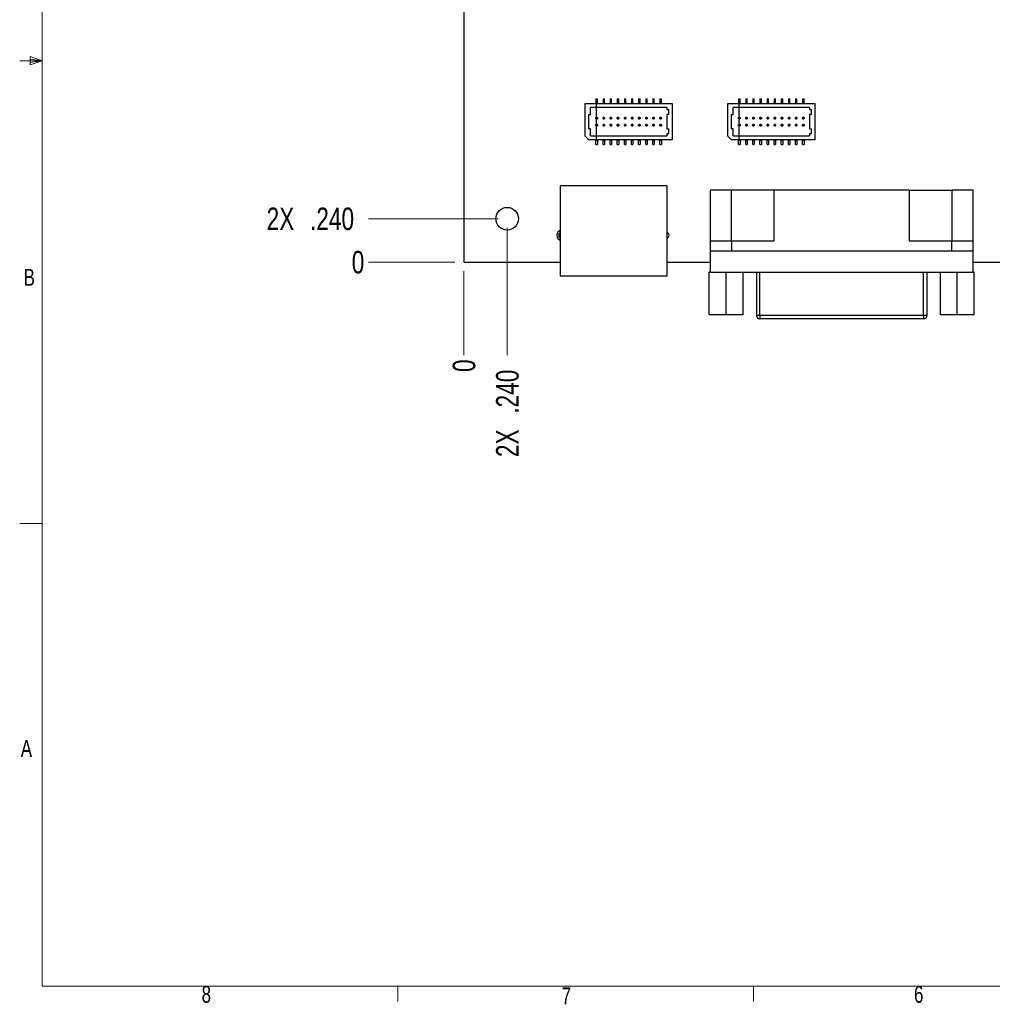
# Model space of a CAD drawing. Header units: inches. Extents: x 0.5 to 16.5, y 0.3 to 10.8.
# Tile 1 of 5: x 0.5 to 5.9, y 0.3 to 5.7. Entities that reach past the tile are written whole.
import ezdxf

# ---------------------------------------------------------------- set-up
doc = ezdxf.new("R2010")
doc.units = ezdxf.units.IN
doc.header["$MEASUREMENT"] = 0
doc.header["$PDSIZE"] = -1
doc.linetypes.add('CENTERX2', pattern=[0.8, 0.5, -0.1, 0.1, -0.1])
doc.styles.add('SLDTEXTSTYLE0', font='TXT', dxfattribs={"width": 0.75})
doc.dimstyles.new('SLDDIMSTYLE0', dxfattribs={"dimtxt": 0.125, "dimasz": 0.13, "dimexe": 0, "dimexo": 0.0625, "dimgap": 0.03125, "dimtad": 0, "dimtih": 1, "dimtoh": 1, "dimdec": 0, "dimrnd": 1e-09, "dimdsep": 46, "dimtxsty": 'SLDTEXTSTYLE0', "dimblk1": 'NONE', "dimblk2": 'NONE', "dimsah": 1, "dimcen": 0.09, "dimadec": 0, "dimazin": 2, "dimtfac": 1, "dimtdec": 0, "dimtofl": 0, "dimtmove": 0, "dimatfit": 3, "dimldrblk": 'NONE', "dimfxl": 0, "dimfrac": 2, "dimtolj": 1, "dimtzin": 12, "dimarcsym": 0})
doc.dimstyles.new('SLDDIMSTYLE1', dxfattribs={"dimtxt": 0.125, "dimasz": 0.13, "dimexe": 0, "dimexo": 0.0625, "dimgap": 0.03125, "dimtad": 0, "dimtih": 1, "dimtoh": 1, "dimdec": 3, "dimrnd": 1e-09, "dimzin": 4, "dimdsep": 46, "dimtxsty": 'SLDTEXTSTYLE0', "dimblk1": 'NONE', "dimblk2": 'NONE', "dimsah": 1, "dimcen": 0.09, "dimadec": 0, "dimazin": 1, "dimtfac": 1, "dimtdec": 3, "dimtofl": 0, "dimtmove": 0, "dimatfit": 3, "dimldrblk": 'NONE', "dimfxl": 0, "dimfrac": 2, "dimtolj": 1, "dimtzin": 12, "dimarcsym": 0})

# ---------------------------------------------------------------- blocks, each defined once
blk = doc.blocks.new('_D')
at = {"color": 7, "linetype": 'Continuous', "lineweight": 18}
blk.add_line((2.9604, 4.352), (2.9604, 3.8856), dxfattribs=at)
at = {"color": 7, "linetype": 'Continuous', "lineweight": 18, "insert": (2.8985, 3.7932), "char_height": 0.125, "attachment_point": 1, "rotation": 90, "style": 'SLDTEXTSTYLE0'}
blk.add_mtext('0', dxfattribs=at)
blk = doc.blocks.new('_None')
blk = doc.blocks.new('_D_1')
at = {"color": 7, "linetype": 'Continuous', "lineweight": 18}
blk.add_line((3.2004, 4.592), (3.2004, 3.8856), dxfattribs=at)
at = {"color": 7, "linetype": 'Continuous', "lineweight": 18, "char_height": 0.125, "attachment_point": 1, "rotation": 90, "style": 'SLDTEXTSTYLE0'}
for s, insert in [('.240', (3.1385, 3.5623)), ('2X', (3.1385, 3.3222))]:
    blk.add_mtext(s, dxfattribs=dict(at, insert=insert))
blk = doc.blocks.new('_D_2')
at = {"color": 7, "linetype": 'Continuous', "lineweight": 18}
blk.add_line((6.7304, 7.702), (6.7304, 3.8856), dxfattribs=at)
at = {"color": 7, "linetype": 'Continuous', "lineweight": 18, "insert": (6.6685, 3.47), "char_height": 0.125, "attachment_point": 1, "rotation": 90, "style": 'SLDTEXTSTYLE0'}
blk.add_mtext('3.770', dxfattribs=at)
blk = doc.blocks.new('_D_3')
at = {"color": 7, "linetype": 'Continuous', "lineweight": 18}
blk.add_line((9.7704, 4.592), (9.7704, 3.8856), dxfattribs=at)
at = {"color": 7, "linetype": 'Continuous', "lineweight": 18, "char_height": 0.125, "attachment_point": 1, "rotation": 90, "style": 'SLDTEXTSTYLE0'}
for s, insert in [('6.810', (9.7085, 3.47)), ('2X', (9.7085, 3.2299))]:
    blk.add_mtext(s, dxfattribs=dict(at, insert=insert))
blk = doc.blocks.new('_D_4')
at = {"color": 7, "linetype": 'Continuous', "lineweight": 18}
blk.add_line((10.0104, 4.352), (10.0104, 3.8856), dxfattribs=at)
at = {"color": 7, "linetype": 'Continuous', "lineweight": 18, "insert": (9.9485, 3.47), "char_height": 0.125, "attachment_point": 1, "rotation": 90, "style": 'SLDTEXTSTYLE0'}
blk.add_mtext('7.050', dxfattribs=at)
blk = doc.blocks.new('_D_5')
at = {"color": 7, "linetype": 'Continuous', "lineweight": 18}
blk.add_line((2.9104, 4.402), (2.4319, 4.402), dxfattribs=at)
at = {"color": 7, "linetype": 'Continuous', "lineweight": 18, "insert": (2.3395, 4.4639), "char_height": 0.125, "attachment_point": 1, "style": 'SLDTEXTSTYLE0'}
blk.add_mtext('0', dxfattribs=at)
blk = doc.blocks.new('_D_6')
at = {"color": 7, "linetype": 'Continuous', "lineweight": 18}
blk.add_line((3.1504, 4.642), (2.4319, 4.642), dxfattribs=at)
at = {"color": 7, "linetype": 'Continuous', "lineweight": 18, "char_height": 0.125, "attachment_point": 1, "style": 'SLDTEXTSTYLE0'}
for s, insert in [('2X', (1.8685, 4.7039)), ('.240', (2.1086, 4.7039))]:
    blk.add_mtext(s, dxfattribs=dict(at, insert=insert))
blk = doc.blocks.new('_D_7')
at = {"color": 7, "linetype": 'Continuous', "lineweight": 18}
for p, q in [((5.6662, 7.5425), (5.863, 7.752)), ((5.863, 7.752), (6.6804, 7.752)), ((5.6662, 7.5425), (2.4319, 7.5425))]:
    blk.add_line(p, q, dxfattribs=at)
at = {"color": 7, "linetype": 'Continuous', "lineweight": 18, "insert": (2.0163, 7.6044), "char_height": 0.125, "attachment_point": 1, "style": 'SLDTEXTSTYLE0'}
blk.add_mtext('3.350', dxfattribs=at)
blk = doc.blocks.new('_D_8')
at = {"color": 7, "linetype": 'Continuous', "lineweight": 18}
blk.add_line((3.1504, 7.762), (2.4319, 7.762), dxfattribs=at)
at = {"color": 7, "linetype": 'Continuous', "lineweight": 18, "char_height": 0.125, "attachment_point": 1, "style": 'SLDTEXTSTYLE0'}
for s, insert in [('2X', (1.7762, 7.8239)), ('3.360', (2.0163, 7.8239))]:
    blk.add_mtext(s, dxfattribs=dict(at, insert=insert))
blk = doc.blocks.new('_D_9')
at = {"color": 7, "linetype": 'Continuous', "lineweight": 18}
blk.add_line((2.9104, 9.142), (2.4319, 9.142), dxfattribs=at)
at = {"color": 7, "linetype": 'Continuous', "lineweight": 18, "insert": (2.0163, 9.2039), "char_height": 0.125, "attachment_point": 1, "style": 'SLDTEXTSTYLE0'}
blk.add_mtext('4.740', dxfattribs=at)

msp = doc.modelspace()

# ---------------------------------------------------------------- linework, layer by layer
at = {"color": 7, "linetype": 'Continuous', "lineweight": 18}
for p, q in [((0.6263, 10.6421), (0.6263, 0.3921)), ((0.6263, 5.5171), (0.5013, 5.5171)), ((0.5591, 5.5411), (0.5591, 5.4945)), ((0.6263, 5.5171), (0.5591, 5.5411)), ((0.6263, 5.5171), (0.5591, 5.5261)), ((0.6263, 5.5171), (0.5591, 5.5068)), ((0.6263, 5.5171), (0.5591, 5.4945)), ((0.6263, 2.9546), (0.5013, 2.9546)), ((16.3763, 0.3921), (0.6263, 0.3921)), ((2.5948, 0.3921), (2.5948, 0.3073)), ((4.5635, 0.3921), (4.5635, 0.3073))]:
    msp.add_line(p, q, dxfattribs=at)
at = {"color": 7, "linetype": 'Continuous', "lineweight": 25}
for p, q in [((2.9604, 9.142), (2.9604, 4.402)), ((3.6914, 5.3054), (3.6993, 5.3054)), ((3.6914, 5.3054), (3.6914, 5.2818)), ((3.6993, 5.2818), (3.6993, 5.3054)), ((3.7308, 5.3054), (3.7386, 5.3054)), ((3.7308, 5.3054), (3.7308, 5.2818)), ((3.7386, 5.2818), (3.7386, 5.3054)), ((3.7701, 5.3054), (3.778, 5.3054)), ((3.7701, 5.3054), (3.7701, 5.2818)), ((3.778, 5.2818), (3.778, 5.3054)), ((3.8095, 5.3054), (3.8174, 5.3054)), ((3.8095, 5.3054), (3.8095, 5.2818)), ((3.8174, 5.2818), (3.8174, 5.3054)), ((3.8489, 5.3054), (3.8567, 5.3054)), ((3.8489, 5.3054), (3.8489, 5.2818)), ((3.8567, 5.2818), (3.8567, 5.3054)), ((3.8882, 5.3054), (3.8961, 5.3054)), ((3.8882, 5.3054), (3.8882, 5.2818)), ((3.8961, 5.2818), (3.8961, 5.3054)), ((3.9276, 5.3054), (3.9355, 5.3054)), ((3.9276, 5.3054), (3.9276, 5.2818)), ((3.9355, 5.2818), (3.9355, 5.3054)), ((3.967, 5.3054), (3.9749, 5.3054)), ((3.967, 5.3054), (3.967, 5.2818)), ((3.9749, 5.2818), (3.9749, 5.3054)), ((4.0064, 5.3054), (4.0142, 5.3054)), ((4.0064, 5.3054), (4.0064, 5.2818)), ((4.0142, 5.2818), (4.0142, 5.3054)), ((4.0457, 5.3054), (4.0536, 5.3054)), ((4.0457, 5.3054), (4.0457, 5.2818)), ((4.0536, 5.2818), (4.0536, 5.3054)), ((4.4814, 5.3054), (4.4893, 5.3054)), ((4.4814, 5.3054), (4.4814, 5.2818)), ((4.4893, 5.2818), (4.4893, 5.3054)), ((4.5208, 5.3054), (4.5286, 5.3054)), ((4.5208, 5.3054), (4.5208, 5.2818)), ((4.5286, 5.2818), (4.5286, 5.3054)), ((4.5601, 5.3054), (4.568, 5.3054)), ((4.5601, 5.3054), (4.5601, 5.2818)), ((4.568, 5.2818), (4.568, 5.3054)), ((4.5995, 5.3054), (4.6074, 5.3054)), ((4.5995, 5.3054), (4.5995, 5.2818)), ((4.6074, 5.2818), (4.6074, 5.3054)), ((4.6389, 5.3054), (4.6467, 5.3054)), ((4.6389, 5.3054), (4.6389, 5.2818)), ((4.6467, 5.2818), (4.6467, 5.3054)), ((4.6782, 5.3054), (4.6861, 5.3054)), ((4.6782, 5.3054), (4.6782, 5.2818)), ((4.6861, 5.2818), (4.6861, 5.3054)), ((4.7176, 5.3054), (4.7255, 5.3054)), ((4.7176, 5.3054), (4.7176, 5.2818)), ((4.7255, 5.2818), (4.7255, 5.3054)), ((4.757, 5.3054), (4.7649, 5.3054)), ((4.757, 5.3054), (4.757, 5.2818)), ((4.7649, 5.2818), (4.7649, 5.3054)), ((4.7964, 5.3054), (4.8042, 5.3054)), ((4.7964, 5.3054), (4.7964, 5.2818)), ((4.8042, 5.2818), (4.8042, 5.3054)), ((4.8357, 5.3054), (4.8436, 5.3054)), ((4.8357, 5.3054), (4.8357, 5.2818)), ((4.8436, 5.2818), (4.8436, 5.3054)), ((3.6304, 5.2778), (3.6304, 5.1007)), ((4.1146, 5.2778), (3.6304, 5.2778)), ((4.0831, 5.2581), (3.6619, 5.2581)), ((3.6619, 5.2188), (3.6619, 5.2581)), ((3.6914, 5.2818), (3.6993, 5.2818)), ((3.6914, 5.2778), (3.6914, 5.2818)), ((3.6993, 5.2818), (3.6993, 5.2778)), ((3.7308, 5.2818), (3.7386, 5.2818)), ((3.7308, 5.2778), (3.7308, 5.2818)), ((3.7386, 5.2818), (3.7386, 5.2778)), ((3.7701, 5.2818), (3.778, 5.2818)), ((3.7701, 5.2778), (3.7701, 5.2818)), ((3.778, 5.2818), (3.778, 5.2778)), ((3.8095, 5.2818), (3.8174, 5.2818)), ((3.8095, 5.2778), (3.8095, 5.2818)), ((3.8174, 5.2818), (3.8174, 5.2778)), ((3.8489, 5.2818), (3.8567, 5.2818)), ((3.8489, 5.2778), (3.8489, 5.2818)), ((3.8567, 5.2818), (3.8567, 5.2778)), ((3.8882, 5.2818), (3.8961, 5.2818)), ((3.8882, 5.2778), (3.8882, 5.2818)), ((3.8961, 5.2818), (3.8961, 5.2778)), ((3.9276, 5.2818), (3.9355, 5.2818)), ((3.9276, 5.2778), (3.9276, 5.2818)), ((3.9355, 5.2818), (3.9355, 5.2778)), ((3.967, 5.2818), (3.9749, 5.2818)), ((3.967, 5.2778), (3.967, 5.2818)), ((3.9749, 5.2818), (3.9749, 5.2778)), ((4.0064, 5.2818), (4.0142, 5.2818)), ((4.0064, 5.2778), (4.0064, 5.2818)), ((4.0142, 5.2818), (4.0142, 5.2778)), ((4.0457, 5.2818), (4.0536, 5.2818)), ((4.0457, 5.2778), (4.0457, 5.2818)), ((4.0536, 5.2818), (4.0536, 5.2778)), ((4.0831, 5.2581), (4.0831, 5.2463)), ((4.0831, 5.2463), (4.0949, 5.2463)), ((4.0949, 5.2188), (4.0949, 5.2463)), ((4.1146, 5.081), (4.1146, 5.2778)), ((4.9046, 5.2778), (4.4204, 5.2778)), ((4.4204, 5.2778), (4.4204, 5.1007)), ((4.8731, 5.2581), (4.4519, 5.2581)), ((4.4519, 5.2188), (4.4519, 5.2581)), ((4.4814, 5.2818), (4.4893, 5.2818)), ((4.4814, 5.2778), (4.4814, 5.2818)), ((4.4893, 5.2818), (4.4893, 5.2778)), ((4.5208, 5.2818), (4.5286, 5.2818)), ((4.5208, 5.2778), (4.5208, 5.2818)), ((4.5286, 5.2818), (4.5286, 5.2778)), ((4.5601, 5.2818), (4.568, 5.2818)), ((4.5601, 5.2778), (4.5601, 5.2818)), ((4.568, 5.2818), (4.568, 5.2778)), ((4.5995, 5.2818), (4.6074, 5.2818)), ((4.5995, 5.2778), (4.5995, 5.2818)), ((4.6074, 5.2818), (4.6074, 5.2778)), ((4.6389, 5.2818), (4.6467, 5.2818)), ((4.6389, 5.2778), (4.6389, 5.2818)), ((4.6467, 5.2818), (4.6467, 5.2778)), ((4.6782, 5.2818), (4.6861, 5.2818)), ((4.6782, 5.2778), (4.6782, 5.2818)), ((4.6861, 5.2818), (4.6861, 5.2778)), ((4.7176, 5.2818), (4.7255, 5.2818)), ((4.7176, 5.2778), (4.7176, 5.2818)), ((4.7255, 5.2818), (4.7255, 5.2778)), ((4.757, 5.2818), (4.7649, 5.2818)), ((4.757, 5.2778), (4.757, 5.2818)), ((4.7649, 5.2818), (4.7649, 5.2778)), ((4.7964, 5.2818), (4.8042, 5.2818)), ((4.7964, 5.2778), (4.7964, 5.2818)), ((4.8042, 5.2818), (4.8042, 5.2778)), ((4.8357, 5.2818), (4.8436, 5.2818)), ((4.8357, 5.2778), (4.8357, 5.2818)), ((4.8436, 5.2818), (4.8436, 5.2778)), ((4.8731, 5.2581), (4.8731, 5.2463)), ((4.8731, 5.2463), (4.8849, 5.2463)), ((4.8849, 5.2188), (4.8849, 5.2463)), ((4.9046, 5.081), (4.9046, 5.2778)), ((3.6501, 5.2188), (3.6501, 5.14)), ((3.6501, 5.2188), (3.6619, 5.2188)), ((3.6914, 5.1951), (3.6914, 5.203)), ((3.6922, 5.2022), (3.6914, 5.203)), ((3.6914, 5.203), (3.6993, 5.203)), ((3.6914, 5.1951), (3.6922, 5.1959)), ((3.6993, 5.1951), (3.6914, 5.1951)), ((3.6922, 5.2022), (3.6922, 5.1959)), ((3.6985, 5.2022), (3.6922, 5.2022)), ((3.6922, 5.1959), (3.6985, 5.1959)), ((3.6985, 5.2022), (3.6993, 5.203)), ((3.6985, 5.1959), (3.6985, 5.2022)), ((3.6993, 5.1951), (3.6985, 5.1959)), ((3.6993, 5.203), (3.6993, 5.1951)), ((3.7308, 5.1951), (3.7308, 5.203)), ((3.7316, 5.2022), (3.7308, 5.203)), ((3.7308, 5.203), (3.7386, 5.203)), ((3.7308, 5.1951), (3.7316, 5.1959)), ((3.7386, 5.1951), (3.7308, 5.1951)), ((3.7316, 5.2022), (3.7316, 5.1959)), ((3.7379, 5.2022), (3.7316, 5.2022)), ((3.7316, 5.1959), (3.7379, 5.1959)), ((3.7379, 5.2022), (3.7386, 5.203)), ((3.7379, 5.1959), (3.7379, 5.2022)), ((3.7386, 5.1951), (3.7379, 5.1959)), ((3.7386, 5.203), (3.7386, 5.1951)), ((3.7709, 5.2022), (3.7701, 5.203)), ((3.7701, 5.203), (3.778, 5.203)), ((3.7701, 5.1951), (3.7701, 5.203)), ((3.7701, 5.1951), (3.7709, 5.1959)), ((3.778, 5.1951), (3.7701, 5.1951)), ((3.7772, 5.2022), (3.7709, 5.2022)), ((3.7709, 5.2022), (3.7709, 5.1959)), ((3.7709, 5.1959), (3.7772, 5.1959)), ((3.7772, 5.2022), (3.778, 5.203)), ((3.7772, 5.1959), (3.7772, 5.2022)), ((3.778, 5.1951), (3.7772, 5.1959)), ((3.778, 5.203), (3.778, 5.1951)), ((3.8103, 5.2022), (3.8095, 5.203)), ((3.8095, 5.203), (3.8174, 5.203)), ((3.8095, 5.1951), (3.8095, 5.203)), ((3.8095, 5.1951), (3.8103, 5.1959)), ((3.8174, 5.1951), (3.8095, 5.1951)), ((3.8103, 5.2022), (3.8103, 5.1959)), ((3.8166, 5.2022), (3.8103, 5.2022)), ((3.8103, 5.1959), (3.8166, 5.1959)), ((3.8166, 5.2022), (3.8174, 5.203)), ((3.8166, 5.1959), (3.8166, 5.2022)), ((3.8174, 5.1951), (3.8166, 5.1959)), ((3.8174, 5.203), (3.8174, 5.1951)), ((3.8497, 5.2022), (3.8489, 5.203)), ((3.8489, 5.203), (3.8567, 5.203)), ((3.8489, 5.1951), (3.8489, 5.203)), ((3.8489, 5.1951), (3.8497, 5.1959)), ((3.8567, 5.1951), (3.8489, 5.1951)), ((3.8497, 5.2022), (3.8497, 5.1959)), ((3.856, 5.2022), (3.8497, 5.2022)), ((3.8497, 5.1959), (3.856, 5.1959)), ((3.856, 5.2022), (3.8567, 5.203)), ((3.856, 5.1959), (3.856, 5.2022)), ((3.8567, 5.1951), (3.856, 5.1959)), ((3.8567, 5.203), (3.8567, 5.1951)), ((3.889, 5.2022), (3.8882, 5.203)), ((3.8882, 5.203), (3.8961, 5.203)), ((3.8882, 5.1951), (3.8882, 5.203)), ((3.8882, 5.1951), (3.889, 5.1959)), ((3.8961, 5.1951), (3.8882, 5.1951)), ((3.889, 5.2022), (3.889, 5.1959)), ((3.8953, 5.2022), (3.889, 5.2022)), ((3.889, 5.1959), (3.8953, 5.1959)), ((3.8953, 5.2022), (3.8961, 5.203)), ((3.8953, 5.1959), (3.8953, 5.2022)), ((3.8961, 5.1951), (3.8953, 5.1959)), ((3.8961, 5.203), (3.8961, 5.1951)), ((3.9284, 5.2022), (3.9276, 5.203)), ((3.9276, 5.203), (3.9355, 5.203)), ((3.9276, 5.1951), (3.9276, 5.203)), ((3.9276, 5.1951), (3.9284, 5.1959)), ((3.9355, 5.1951), (3.9276, 5.1951)), ((3.9284, 5.2022), (3.9284, 5.1959)), ((3.9347, 5.2022), (3.9284, 5.2022)), ((3.9284, 5.1959), (3.9347, 5.1959)), ((3.9347, 5.2022), (3.9355, 5.203)), ((3.9347, 5.1959), (3.9347, 5.2022)), ((3.9355, 5.1951), (3.9347, 5.1959)), ((3.9355, 5.203), (3.9355, 5.1951)), ((3.9678, 5.2022), (3.967, 5.203)), ((3.967, 5.203), (3.9749, 5.203)), ((3.967, 5.1951), (3.967, 5.203)), ((3.967, 5.1951), (3.9678, 5.1959)), ((3.9749, 5.1951), (3.967, 5.1951)), ((3.9741, 5.2022), (3.9678, 5.2022)), ((3.9678, 5.2022), (3.9678, 5.1959)), ((3.9678, 5.1959), (3.9741, 5.1959)), ((3.9741, 5.2022), (3.9749, 5.203)), ((3.9741, 5.1959), (3.9741, 5.2022)), ((3.9749, 5.1951), (3.9741, 5.1959)), ((3.9749, 5.203), (3.9749, 5.1951)), ((4.0064, 5.1951), (4.0064, 5.203)), ((4.0071, 5.2022), (4.0064, 5.203)), ((4.0064, 5.203), (4.0142, 5.203)), ((4.0064, 5.1951), (4.0071, 5.1959)), ((4.0142, 5.1951), (4.0064, 5.1951)), ((4.0071, 5.2022), (4.0071, 5.1959)), ((4.0134, 5.2022), (4.0071, 5.2022)), ((4.0071, 5.1959), (4.0134, 5.1959)), ((4.0134, 5.2022), (4.0142, 5.203)), ((4.0134, 5.1959), (4.0134, 5.2022)), ((4.0142, 5.1951), (4.0134, 5.1959)), ((4.0142, 5.203), (4.0142, 5.1951)), ((4.0465, 5.2022), (4.0457, 5.203)), ((4.0457, 5.203), (4.0536, 5.203)), ((4.0457, 5.1951), (4.0457, 5.203)), ((4.0457, 5.1951), (4.0465, 5.1959)), ((4.0536, 5.1951), (4.0457, 5.1951)), ((4.0528, 5.2022), (4.0465, 5.2022)), ((4.0465, 5.2022), (4.0465, 5.1959)), ((4.0465, 5.1959), (4.0528, 5.1959)), ((4.0528, 5.2022), (4.0536, 5.203)), ((4.0528, 5.1959), (4.0528, 5.2022)), ((4.0536, 5.1951), (4.0528, 5.1959)), ((4.0536, 5.203), (4.0536, 5.1951)), ((4.0949, 5.2188), (4.0831, 5.2188)), ((4.0831, 5.2188), (4.0831, 5.14)), ((4.4401, 5.2188), (4.4519, 5.2188)), ((4.4401, 5.2188), (4.4401, 5.14)), ((4.4822, 5.2022), (4.4814, 5.203)), ((4.4814, 5.203), (4.4893, 5.203)), ((4.4814, 5.1951), (4.4814, 5.203)), ((4.4814, 5.1951), (4.4822, 5.1959)), ((4.4893, 5.1951), (4.4814, 5.1951)), ((4.4822, 5.2022), (4.4822, 5.1959)), ((4.4885, 5.2022), (4.4822, 5.2022)), ((4.4822, 5.1959), (4.4885, 5.1959)), ((4.4885, 5.2022), (4.4893, 5.203)), ((4.4885, 5.1959), (4.4885, 5.2022)), ((4.4893, 5.1951), (4.4885, 5.1959)), ((4.4893, 5.203), (4.4893, 5.1951)), ((4.5208, 5.1951), (4.5208, 5.203)), ((4.5216, 5.2022), (4.5208, 5.203)), ((4.5208, 5.203), (4.5286, 5.203)), ((4.5208, 5.1951), (4.5216, 5.1959)), ((4.5286, 5.1951), (4.5208, 5.1951)), ((4.5216, 5.2022), (4.5216, 5.1959)), ((4.5279, 5.2022), (4.5216, 5.2022)), ((4.5216, 5.1959), (4.5279, 5.1959)), ((4.5279, 5.2022), (4.5286, 5.203)), ((4.5279, 5.1959), (4.5279, 5.2022)), ((4.5286, 5.1951), (4.5279, 5.1959)), ((4.5286, 5.203), (4.5286, 5.1951)), ((4.5601, 5.1951), (4.5601, 5.203)), ((4.5609, 5.2022), (4.5601, 5.203)), ((4.5601, 5.203), (4.568, 5.203)), ((4.5601, 5.1951), (4.5609, 5.1959)), ((4.568, 5.1951), (4.5601, 5.1951)), ((4.5609, 5.2022), (4.5609, 5.1959)), ((4.5672, 5.2022), (4.5609, 5.2022)), ((4.5609, 5.1959), (4.5672, 5.1959)), ((4.5672, 5.2022), (4.568, 5.203)), ((4.5672, 5.1959), (4.5672, 5.2022)), ((4.568, 5.1951), (4.5672, 5.1959)), ((4.568, 5.203), (4.568, 5.1951)), ((4.6003, 5.2022), (4.5995, 5.203)), ((4.5995, 5.203), (4.6074, 5.203)), ((4.5995, 5.1951), (4.5995, 5.203)), ((4.5995, 5.1951), (4.6003, 5.1959)), ((4.6074, 5.1951), (4.5995, 5.1951)), ((4.6003, 5.2022), (4.6003, 5.1959)), ((4.6066, 5.2022), (4.6003, 5.2022)), ((4.6003, 5.1959), (4.6066, 5.1959)), ((4.6066, 5.2022), (4.6074, 5.203)), ((4.6066, 5.1959), (4.6066, 5.2022)), ((4.6074, 5.1951), (4.6066, 5.1959)), ((4.6074, 5.203), (4.6074, 5.1951)), ((4.6397, 5.2022), (4.6389, 5.203)), ((4.6389, 5.203), (4.6467, 5.203)), ((4.6389, 5.1951), (4.6389, 5.203)), ((4.6389, 5.1951), (4.6397, 5.1959)), ((4.6467, 5.1951), (4.6389, 5.1951)), ((4.646, 5.2022), (4.6397, 5.2022)), ((4.6397, 5.2022), (4.6397, 5.1959)), ((4.6397, 5.1959), (4.646, 5.1959)), ((4.646, 5.2022), (4.6467, 5.203)), ((4.646, 5.1959), (4.646, 5.2022)), ((4.6467, 5.1951), (4.646, 5.1959)), ((4.6467, 5.203), (4.6467, 5.1951)), ((4.6782, 5.1951), (4.6782, 5.203)), ((4.679, 5.2022), (4.6782, 5.203)), ((4.6782, 5.203), (4.6861, 5.203)), ((4.6782, 5.1951), (4.679, 5.1959)), ((4.6861, 5.1951), (4.6782, 5.1951)), ((4.679, 5.2022), (4.679, 5.1959)), ((4.6853, 5.2022), (4.679, 5.2022)), ((4.679, 5.1959), (4.6853, 5.1959)), ((4.6853, 5.2022), (4.6861, 5.203)), ((4.6853, 5.1959), (4.6853, 5.2022)), ((4.6861, 5.1951), (4.6853, 5.1959)), ((4.6861, 5.203), (4.6861, 5.1951)), ((4.7184, 5.2022), (4.7176, 5.203)), ((4.7176, 5.203), (4.7255, 5.203)), ((4.7176, 5.1951), (4.7176, 5.203)), ((4.7176, 5.1951), (4.7184, 5.1959)), ((4.7255, 5.1951), (4.7176, 5.1951)), ((4.7184, 5.2022), (4.7184, 5.1959)), ((4.7247, 5.2022), (4.7184, 5.2022)), ((4.7184, 5.1959), (4.7247, 5.1959)), ((4.7247, 5.2022), (4.7255, 5.203)), ((4.7247, 5.1959), (4.7247, 5.2022)), ((4.7255, 5.1951), (4.7247, 5.1959)), ((4.7255, 5.203), (4.7255, 5.1951)), ((4.7578, 5.2022), (4.757, 5.203)), ((4.757, 5.203), (4.7649, 5.203)), ((4.757, 5.1951), (4.757, 5.203)), ((4.757, 5.1951), (4.7578, 5.1959)), ((4.7649, 5.1951), (4.757, 5.1951)), ((4.7641, 5.2022), (4.7578, 5.2022)), ((4.7578, 5.2022), (4.7578, 5.1959)), ((4.7578, 5.1959), (4.7641, 5.1959)), ((4.7641, 5.2022), (4.7649, 5.203)), ((4.7641, 5.1959), (4.7641, 5.2022)), ((4.7649, 5.1951), (4.7641, 5.1959)), ((4.7649, 5.203), (4.7649, 5.1951)), ((4.7964, 5.1951), (4.7964, 5.203)), ((4.7971, 5.2022), (4.7964, 5.203)), ((4.7964, 5.203), (4.8042, 5.203)), ((4.7964, 5.1951), (4.7971, 5.1959)), ((4.8042, 5.1951), (4.7964, 5.1951)), ((4.7971, 5.2022), (4.7971, 5.1959)), ((4.8034, 5.2022), (4.7971, 5.2022)), ((4.7971, 5.1959), (4.8034, 5.1959)), ((4.8034, 5.2022), (4.8042, 5.203)), ((4.8034, 5.1959), (4.8034, 5.2022)), ((4.8042, 5.1951), (4.8034, 5.1959)), ((4.8042, 5.203), (4.8042, 5.1951)), ((4.8365, 5.2022), (4.8357, 5.203)), ((4.8357, 5.203), (4.8436, 5.203)), ((4.8357, 5.1951), (4.8357, 5.203)), ((4.8357, 5.1951), (4.8365, 5.1959)), ((4.8436, 5.1951), (4.8357, 5.1951)), ((4.8365, 5.2022), (4.8365, 5.1959)), ((4.8428, 5.2022), (4.8365, 5.2022)), ((4.8365, 5.1959), (4.8428, 5.1959)), ((4.8428, 5.2022), (4.8436, 5.203)), ((4.8428, 5.1959), (4.8428, 5.2022)), ((4.8436, 5.1951), (4.8428, 5.1959)), ((4.8436, 5.203), (4.8436, 5.1951)), ((4.8731, 5.2188), (4.8731, 5.14)), ((4.8849, 5.2188), (4.8731, 5.2188)), ((3.6619, 5.14), (3.6501, 5.14)), ((3.6619, 5.1007), (3.6619, 5.14)), ((3.6914, 5.1558), (3.6914, 5.1637)), ((3.6914, 5.1637), (3.6922, 5.1629)), ((3.6914, 5.1637), (3.6993, 5.1637)), ((3.6914, 5.1558), (3.6922, 5.1566)), ((3.6993, 5.1558), (3.6914, 5.1558)), ((3.6922, 5.1629), (3.6922, 5.1566)), ((3.6985, 5.1629), (3.6922, 5.1629)), ((3.6922, 5.1566), (3.6985, 5.1566)), ((3.6985, 5.1629), (3.6993, 5.1637)), ((3.6985, 5.1566), (3.6985, 5.1629)), ((3.6985, 5.1566), (3.6993, 5.1558)), ((3.6993, 5.1637), (3.6993, 5.1558)), ((3.7308, 5.1558), (3.7308, 5.1637)), ((3.7308, 5.1637), (3.7316, 5.1629)), ((3.7308, 5.1637), (3.7386, 5.1637)), ((3.7308, 5.1558), (3.7316, 5.1566)), ((3.7386, 5.1558), (3.7308, 5.1558)), ((3.7316, 5.1629), (3.7316, 5.1566)), ((3.7379, 5.1629), (3.7316, 5.1629)), ((3.7316, 5.1566), (3.7379, 5.1566)), ((3.7379, 5.1629), (3.7386, 5.1637)), ((3.7379, 5.1566), (3.7379, 5.1629)), ((3.7379, 5.1566), (3.7386, 5.1558)), ((3.7386, 5.1637), (3.7386, 5.1558)), ((3.7701, 5.1637), (3.778, 5.1637)), ((3.7701, 5.1637), (3.7709, 5.1629)), ((3.7701, 5.1558), (3.7701, 5.1637)), ((3.7701, 5.1558), (3.7709, 5.1566)), ((3.778, 5.1558), (3.7701, 5.1558)), ((3.7772, 5.1629), (3.7709, 5.1629)), ((3.7709, 5.1629), (3.7709, 5.1566)), ((3.7709, 5.1566), (3.7772, 5.1566)), ((3.7772, 5.1629), (3.778, 5.1637)), ((3.7772, 5.1566), (3.7772, 5.1629)), ((3.7772, 5.1566), (3.778, 5.1558)), ((3.778, 5.1637), (3.778, 5.1558)), ((3.8095, 5.1558), (3.8095, 5.1637)), ((3.8095, 5.1637), (3.8103, 5.1629)), ((3.8095, 5.1637), (3.8174, 5.1637)), ((3.8095, 5.1558), (3.8103, 5.1566)), ((3.8174, 5.1558), (3.8095, 5.1558)), ((3.8103, 5.1629), (3.8103, 5.1566)), ((3.8166, 5.1629), (3.8103, 5.1629)), ((3.8103, 5.1566), (3.8166, 5.1566)), ((3.8166, 5.1629), (3.8174, 5.1637)), ((3.8166, 5.1566), (3.8166, 5.1629)), ((3.8166, 5.1566), (3.8174, 5.1558)), ((3.8174, 5.1637), (3.8174, 5.1558)), ((3.8489, 5.1558), (3.8489, 5.1637)), ((3.8489, 5.1637), (3.8497, 5.1629)), ((3.8489, 5.1637), (3.8567, 5.1637)), ((3.8489, 5.1558), (3.8497, 5.1566)), ((3.8567, 5.1558), (3.8489, 5.1558)), ((3.8497, 5.1629), (3.8497, 5.1566)), ((3.856, 5.1629), (3.8497, 5.1629)), ((3.8497, 5.1566), (3.856, 5.1566)), ((3.856, 5.1629), (3.8567, 5.1637)), ((3.856, 5.1566), (3.856, 5.1629)), ((3.856, 5.1566), (3.8567, 5.1558)), ((3.8567, 5.1637), (3.8567, 5.1558)), ((3.8882, 5.1558), (3.8882, 5.1637)), ((3.8882, 5.1637), (3.889, 5.1629)), ((3.8882, 5.1637), (3.8961, 5.1637)), ((3.8882, 5.1558), (3.889, 5.1566)), ((3.8961, 5.1558), (3.8882, 5.1558)), ((3.889, 5.1629), (3.889, 5.1566)), ((3.8953, 5.1629), (3.889, 5.1629)), ((3.889, 5.1566), (3.8953, 5.1566)), ((3.8953, 5.1629), (3.8961, 5.1637)), ((3.8953, 5.1566), (3.8953, 5.1629)), ((3.8953, 5.1566), (3.8961, 5.1558)), ((3.8961, 5.1637), (3.8961, 5.1558)), ((3.9276, 5.1558), (3.9276, 5.1637)), ((3.9276, 5.1637), (3.9284, 5.1629)), ((3.9276, 5.1637), (3.9355, 5.1637)), ((3.9276, 5.1558), (3.9284, 5.1566)), ((3.9355, 5.1558), (3.9276, 5.1558)), ((3.9284, 5.1629), (3.9284, 5.1566)), ((3.9347, 5.1629), (3.9284, 5.1629)), ((3.9284, 5.1566), (3.9347, 5.1566)), ((3.9347, 5.1629), (3.9355, 5.1637)), ((3.9347, 5.1566), (3.9347, 5.1629)), ((3.9347, 5.1566), (3.9355, 5.1558)), ((3.9355, 5.1637), (3.9355, 5.1558)), ((3.967, 5.1558), (3.967, 5.1637)), ((3.967, 5.1637), (3.9678, 5.1629)), ((3.967, 5.1637), (3.9749, 5.1637)), ((3.967, 5.1558), (3.9678, 5.1566)), ((3.9749, 5.1558), (3.967, 5.1558)), ((3.9678, 5.1629), (3.9678, 5.1566)), ((3.9741, 5.1629), (3.9678, 5.1629)), ((3.9678, 5.1566), (3.9741, 5.1566)), ((3.9741, 5.1629), (3.9749, 5.1637)), ((3.9741, 5.1566), (3.9741, 5.1629)), ((3.9741, 5.1566), (3.9749, 5.1558)), ((3.9749, 5.1637), (3.9749, 5.1558)), ((4.0064, 5.1637), (4.0142, 5.1637)), ((4.0064, 5.1637), (4.0071, 5.1629)), ((4.0064, 5.1558), (4.0064, 5.1637)), ((4.0064, 5.1558), (4.0071, 5.1566)), ((4.0142, 5.1558), (4.0064, 5.1558)), ((4.0071, 5.1629), (4.0071, 5.1566)), ((4.0134, 5.1629), (4.0071, 5.1629)), ((4.0071, 5.1566), (4.0134, 5.1566)), ((4.0134, 5.1629), (4.0142, 5.1637)), ((4.0134, 5.1566), (4.0134, 5.1629)), ((4.0134, 5.1566), (4.0142, 5.1558)), ((4.0142, 5.1637), (4.0142, 5.1558)), ((4.0457, 5.1558), (4.0457, 5.1637)), ((4.0457, 5.1637), (4.0465, 5.1629)), ((4.0457, 5.1637), (4.0536, 5.1637)), ((4.0457, 5.1558), (4.0465, 5.1566)), ((4.0536, 5.1558), (4.0457, 5.1558)), ((4.0465, 5.1629), (4.0465, 5.1566)), ((4.0528, 5.1629), (4.0465, 5.1629)), ((4.0465, 5.1566), (4.0528, 5.1566)), ((4.0528, 5.1629), (4.0536, 5.1637)), ((4.0528, 5.1566), (4.0528, 5.1629)), ((4.0528, 5.1566), (4.0536, 5.1558)), ((4.0536, 5.1637), (4.0536, 5.1558)), ((4.0831, 5.14), (4.0949, 5.14)), ((4.0949, 5.1125), (4.0949, 5.14)), ((4.4519, 5.14), (4.4401, 5.14)), ((4.4519, 5.1007), (4.4519, 5.14)), ((4.4814, 5.1558), (4.4814, 5.1637)), ((4.4814, 5.1637), (4.4822, 5.1629)), ((4.4814, 5.1637), (4.4893, 5.1637)), ((4.4814, 5.1558), (4.4822, 5.1566)), ((4.4893, 5.1558), (4.4814, 5.1558)), ((4.4822, 5.1629), (4.4822, 5.1566)), ((4.4885, 5.1629), (4.4822, 5.1629)), ((4.4822, 5.1566), (4.4885, 5.1566)), ((4.4885, 5.1629), (4.4893, 5.1637)), ((4.4885, 5.1566), (4.4885, 5.1629)), ((4.4885, 5.1566), (4.4893, 5.1558)), ((4.4893, 5.1637), (4.4893, 5.1558)), ((4.5208, 5.1637), (4.5286, 5.1637)), ((4.5208, 5.1637), (4.5216, 5.1629)), ((4.5208, 5.1558), (4.5208, 5.1637)), ((4.5208, 5.1558), (4.5216, 5.1566)), ((4.5286, 5.1558), (4.5208, 5.1558)), ((4.5279, 5.1629), (4.5216, 5.1629)), ((4.5216, 5.1629), (4.5216, 5.1566)), ((4.5216, 5.1566), (4.5279, 5.1566)), ((4.5279, 5.1629), (4.5286, 5.1637)), ((4.5279, 5.1566), (4.5279, 5.1629)), ((4.5279, 5.1566), (4.5286, 5.1558)), ((4.5286, 5.1637), (4.5286, 5.1558)), ((4.5601, 5.1558), (4.5601, 5.1637)), ((4.5601, 5.1637), (4.5609, 5.1629)), ((4.5601, 5.1637), (4.568, 5.1637)), ((4.5601, 5.1558), (4.5609, 5.1566)), ((4.568, 5.1558), (4.5601, 5.1558)), ((4.5609, 5.1629), (4.5609, 5.1566)), ((4.5672, 5.1629), (4.5609, 5.1629)), ((4.5609, 5.1566), (4.5672, 5.1566)), ((4.5672, 5.1629), (4.568, 5.1637)), ((4.5672, 5.1566), (4.5672, 5.1629)), ((4.5672, 5.1566), (4.568, 5.1558)), ((4.568, 5.1637), (4.568, 5.1558)), ((4.5995, 5.1558), (4.5995, 5.1637)), ((4.5995, 5.1637), (4.6003, 5.1629)), ((4.5995, 5.1637), (4.6074, 5.1637)), ((4.5995, 5.1558), (4.6003, 5.1566)), ((4.6074, 5.1558), (4.5995, 5.1558)), ((4.6003, 5.1629), (4.6003, 5.1566)), ((4.6066, 5.1629), (4.6003, 5.1629)), ((4.6003, 5.1566), (4.6066, 5.1566)), ((4.6066, 5.1629), (4.6074, 5.1637)), ((4.6066, 5.1566), (4.6066, 5.1629)), ((4.6066, 5.1566), (4.6074, 5.1558)), ((4.6074, 5.1637), (4.6074, 5.1558)), ((4.6389, 5.1637), (4.6467, 5.1637)), ((4.6389, 5.1637), (4.6397, 5.1629)), ((4.6389, 5.1558), (4.6389, 5.1637)), ((4.6389, 5.1558), (4.6397, 5.1566)), ((4.6467, 5.1558), (4.6389, 5.1558)), ((4.646, 5.1629), (4.6397, 5.1629)), ((4.6397, 5.1629), (4.6397, 5.1566)), ((4.6397, 5.1566), (4.646, 5.1566)), ((4.646, 5.1629), (4.6467, 5.1637)), ((4.646, 5.1566), (4.646, 5.1629)), ((4.646, 5.1566), (4.6467, 5.1558)), ((4.6467, 5.1637), (4.6467, 5.1558)), ((4.6782, 5.1558), (4.6782, 5.1637)), ((4.6782, 5.1637), (4.679, 5.1629)), ((4.6782, 5.1637), (4.6861, 5.1637)), ((4.6782, 5.1558), (4.679, 5.1566)), ((4.6861, 5.1558), (4.6782, 5.1558)), ((4.679, 5.1629), (4.679, 5.1566)), ((4.6853, 5.1629), (4.679, 5.1629)), ((4.679, 5.1566), (4.6853, 5.1566)), ((4.6853, 5.1629), (4.6861, 5.1637)), ((4.6853, 5.1566), (4.6853, 5.1629)), ((4.6853, 5.1566), (4.6861, 5.1558)), ((4.6861, 5.1637), (4.6861, 5.1558)), ((4.7176, 5.1637), (4.7255, 5.1637)), ((4.7176, 5.1637), (4.7184, 5.1629)), ((4.7176, 5.1558), (4.7176, 5.1637)), ((4.7176, 5.1558), (4.7184, 5.1566)), ((4.7255, 5.1558), (4.7176, 5.1558)), ((4.7247, 5.1629), (4.7184, 5.1629)), ((4.7184, 5.1629), (4.7184, 5.1566)), ((4.7184, 5.1566), (4.7247, 5.1566)), ((4.7247, 5.1629), (4.7255, 5.1637)), ((4.7247, 5.1566), (4.7247, 5.1629)), ((4.7247, 5.1566), (4.7255, 5.1558)), ((4.7255, 5.1637), (4.7255, 5.1558)), ((4.757, 5.1558), (4.757, 5.1637)), ((4.757, 5.1637), (4.7578, 5.1629)), ((4.757, 5.1637), (4.7649, 5.1637)), ((4.757, 5.1558), (4.7578, 5.1566)), ((4.7649, 5.1558), (4.757, 5.1558)), ((4.7578, 5.1629), (4.7578, 5.1566)), ((4.7641, 5.1629), (4.7578, 5.1629)), ((4.7578, 5.1566), (4.7641, 5.1566)), ((4.7641, 5.1629), (4.7649, 5.1637)), ((4.7641, 5.1566), (4.7641, 5.1629)), ((4.7641, 5.1566), (4.7649, 5.1558)), ((4.7649, 5.1637), (4.7649, 5.1558)), ((4.7964, 5.1637), (4.8042, 5.1637)), ((4.7964, 5.1637), (4.7971, 5.1629)), ((4.7964, 5.1558), (4.7964, 5.1637)), ((4.7964, 5.1558), (4.7971, 5.1566)), ((4.8042, 5.1558), (4.7964, 5.1558)), ((4.8034, 5.1629), (4.7971, 5.1629)), ((4.7971, 5.1629), (4.7971, 5.1566)), ((4.7971, 5.1566), (4.8034, 5.1566)), ((4.8034, 5.1629), (4.8042, 5.1637)), ((4.8034, 5.1566), (4.8034, 5.1629)), ((4.8034, 5.1566), (4.8042, 5.1558)), ((4.8042, 5.1637), (4.8042, 5.1558)), ((4.8357, 5.1637), (4.8436, 5.1637)), ((4.8357, 5.1637), (4.8365, 5.1629)), ((4.8357, 5.1558), (4.8357, 5.1637)), ((4.8357, 5.1558), (4.8365, 5.1566)), ((4.8436, 5.1558), (4.8357, 5.1558)), ((4.8365, 5.1629), (4.8365, 5.1566)), ((4.8428, 5.1629), (4.8365, 5.1629)), ((4.8365, 5.1566), (4.8428, 5.1566)), ((4.8428, 5.1629), (4.8436, 5.1637)), ((4.8428, 5.1566), (4.8428, 5.1629)), ((4.8428, 5.1566), (4.8436, 5.1558)), ((4.8436, 5.1637), (4.8436, 5.1558)), ((4.8731, 5.14), (4.8849, 5.14)), ((4.8849, 5.1125), (4.8849, 5.14)), ((3.6304, 5.1007), (3.6501, 5.081)), ((3.6501, 5.081), (4.1146, 5.081)), ((3.6619, 5.1007), (4.0831, 5.1007)), ((3.6914, 5.081), (3.6914, 5.077)), ((3.6914, 5.077), (3.6993, 5.077)), ((3.6914, 5.0534), (3.6914, 5.077)), ((3.6993, 5.077), (3.6993, 5.081)), ((3.6993, 5.077), (3.6993, 5.0534)), ((3.7308, 5.081), (3.7308, 5.077)), ((3.7308, 5.077), (3.7386, 5.077)), ((3.7308, 5.0534), (3.7308, 5.077)), ((3.7386, 5.077), (3.7386, 5.081)), ((3.7386, 5.077), (3.7386, 5.0534)), ((3.7701, 5.081), (3.7701, 5.077)), ((3.7701, 5.077), (3.778, 5.077)), ((3.7701, 5.0534), (3.7701, 5.077)), ((3.778, 5.077), (3.778, 5.081)), ((3.778, 5.077), (3.778, 5.0534)), ((3.8095, 5.081), (3.8095, 5.077)), ((3.8095, 5.077), (3.8174, 5.077)), ((3.8095, 5.0534), (3.8095, 5.077)), ((3.8174, 5.077), (3.8174, 5.081)), ((3.8174, 5.077), (3.8174, 5.0534)), ((3.8489, 5.081), (3.8489, 5.077)), ((3.8489, 5.077), (3.8567, 5.077)), ((3.8489, 5.0534), (3.8489, 5.077)), ((3.8567, 5.077), (3.8567, 5.081)), ((3.8567, 5.077), (3.8567, 5.0534)), ((3.8882, 5.081), (3.8882, 5.077)), ((3.8882, 5.077), (3.8961, 5.077)), ((3.8882, 5.0534), (3.8882, 5.077)), ((3.8961, 5.077), (3.8961, 5.081)), ((3.8961, 5.077), (3.8961, 5.0534)), ((3.9276, 5.081), (3.9276, 5.077)), ((3.9276, 5.077), (3.9355, 5.077)), ((3.9276, 5.0534), (3.9276, 5.077)), ((3.9355, 5.077), (3.9355, 5.081)), ((3.9355, 5.077), (3.9355, 5.0534)), ((3.967, 5.081), (3.967, 5.077)), ((3.967, 5.077), (3.9749, 5.077)), ((3.967, 5.0534), (3.967, 5.077)), ((3.9749, 5.077), (3.9749, 5.081)), ((3.9749, 5.077), (3.9749, 5.0534)), ((4.0064, 5.081), (4.0064, 5.077)), ((4.0064, 5.077), (4.0142, 5.077)), ((4.0064, 5.0534), (4.0064, 5.077)), ((4.0142, 5.077), (4.0142, 5.081)), ((4.0142, 5.077), (4.0142, 5.0534)), ((4.0457, 5.081), (4.0457, 5.077)), ((4.0457, 5.077), (4.0536, 5.077)), ((4.0457, 5.0534), (4.0457, 5.077)), ((4.0536, 5.077), (4.0536, 5.081)), ((4.0536, 5.077), (4.0536, 5.0534)), ((4.0831, 5.1125), (4.0831, 5.1007)), ((4.0949, 5.1125), (4.0831, 5.1125)), ((4.4204, 5.1007), (4.4401, 5.081)), ((4.4401, 5.081), (4.9046, 5.081)), ((4.4519, 5.1007), (4.8731, 5.1007)), ((4.4814, 5.081), (4.4814, 5.077)), ((4.4814, 5.077), (4.4893, 5.077)), ((4.4814, 5.0534), (4.4814, 5.077)), ((4.4893, 5.077), (4.4893, 5.081)), ((4.4893, 5.077), (4.4893, 5.0534)), ((4.5208, 5.081), (4.5208, 5.077)), ((4.5208, 5.077), (4.5286, 5.077)), ((4.5208, 5.0534), (4.5208, 5.077)), ((4.5286, 5.077), (4.5286, 5.081)), ((4.5286, 5.077), (4.5286, 5.0534)), ((4.5601, 5.081), (4.5601, 5.077)), ((4.5601, 5.077), (4.568, 5.077)), ((4.5601, 5.0534), (4.5601, 5.077)), ((4.568, 5.077), (4.568, 5.081)), ((4.568, 5.077), (4.568, 5.0534)), ((4.5995, 5.081), (4.5995, 5.077)), ((4.5995, 5.077), (4.6074, 5.077)), ((4.5995, 5.0534), (4.5995, 5.077)), ((4.6074, 5.077), (4.6074, 5.081)), ((4.6074, 5.077), (4.6074, 5.0534)), ((4.6389, 5.081), (4.6389, 5.077)), ((4.6389, 5.077), (4.6467, 5.077)), ((4.6389, 5.0534), (4.6389, 5.077)), ((4.6467, 5.077), (4.6467, 5.081)), ((4.6467, 5.077), (4.6467, 5.0534)), ((4.6782, 5.081), (4.6782, 5.077)), ((4.6782, 5.077), (4.6861, 5.077)), ((4.6782, 5.0534), (4.6782, 5.077)), ((4.6861, 5.077), (4.6861, 5.081)), ((4.6861, 5.077), (4.6861, 5.0534)), ((4.7176, 5.081), (4.7176, 5.077)), ((4.7176, 5.077), (4.7255, 5.077)), ((4.7176, 5.0534), (4.7176, 5.077)), ((4.7255, 5.077), (4.7255, 5.081)), ((4.7255, 5.077), (4.7255, 5.0534)), ((4.757, 5.081), (4.757, 5.077)), ((4.757, 5.077), (4.7649, 5.077)), ((4.757, 5.0534), (4.757, 5.077)), ((4.7649, 5.077), (4.7649, 5.081)), ((4.7649, 5.077), (4.7649, 5.0534)), ((4.7964, 5.081), (4.7964, 5.077)), ((4.7964, 5.077), (4.8042, 5.077)), ((4.7964, 5.0534), (4.7964, 5.077)), ((4.8042, 5.077), (4.8042, 5.081)), ((4.8042, 5.077), (4.8042, 5.0534)), ((4.8357, 5.081), (4.8357, 5.077)), ((4.8357, 5.077), (4.8436, 5.077)), ((4.8357, 5.0534), (4.8357, 5.077)), ((4.8436, 5.077), (4.8436, 5.081)), ((4.8436, 5.077), (4.8436, 5.0534)), ((4.8731, 5.1125), (4.8731, 5.1007)), ((4.8849, 5.1125), (4.8731, 5.1125)), ((3.6914, 5.0534), (3.6993, 5.0534)), ((3.7308, 5.0534), (3.7386, 5.0534)), ((3.7701, 5.0534), (3.778, 5.0534)), ((3.8095, 5.0534), (3.8174, 5.0534)), ((3.8489, 5.0534), (3.8567, 5.0534)), ((3.8882, 5.0534), (3.8961, 5.0534)), ((3.9276, 5.0534), (3.9355, 5.0534)), ((3.967, 5.0534), (3.9749, 5.0534)), ((4.0064, 5.0534), (4.0142, 5.0534)), ((4.0457, 5.0534), (4.0536, 5.0534)), ((4.4814, 5.0534), (4.4893, 5.0534)), ((4.5208, 5.0534), (4.5286, 5.0534)), ((4.5601, 5.0534), (4.568, 5.0534)), ((4.5995, 5.0534), (4.6074, 5.0534)), ((4.6389, 5.0534), (4.6467, 5.0534)), ((4.6782, 5.0534), (4.6861, 5.0534)), ((4.7176, 5.0534), (4.7255, 5.0534)), ((4.757, 5.0534), (4.7649, 5.0534)), ((4.7964, 5.0534), (4.8042, 5.0534)), ((4.8357, 5.0534), (4.8436, 5.0534)), ((3.4955, 4.3244), (3.4955, 4.824)), ((4.0861, 4.824), (3.4955, 4.824)), ((4.0861, 4.3244), (4.0861, 4.824)), ((4.4421, 4.8009), (4.324, 4.8009)), ((4.324, 4.8009), (4.324, 4.5194)), ((4.4421, 4.5194), (4.4421, 4.8009)), ((4.6784, 4.8009), (4.4421, 4.8009)), ((5.4264, 4.8009), (4.6784, 4.8009)), ((4.6784, 4.5194), (4.6784, 4.8009)), ((5.4264, 4.8009), (5.4264, 4.5194)), ((5.4264, 4.8009), (5.6626, 4.8009)), ((5.6626, 4.8009), (5.6626, 4.5194)), ((5.7807, 4.8009), (5.6626, 4.8009)), ((5.7807, 4.5194), (5.7807, 4.8009)), ((4.324, 4.5194), (4.4421, 4.5194)), ((4.324, 4.5194), (4.324, 4.4643)), ((4.4421, 4.5194), (4.4421, 4.4643)), ((4.4421, 4.5194), (4.6784, 4.5194)), ((5.4264, 4.5194), (5.6626, 4.5194)), ((5.6626, 4.5194), (5.7807, 4.5194)), ((5.6626, 4.4643), (5.6626, 4.5194)), ((5.7807, 4.4643), (5.7807, 4.5194)), ((4.324, 4.4643), (5.7807, 4.4643)), ((4.324, 4.4643), (4.324, 4.3462)), ((5.7807, 4.3462), (5.7807, 4.4643)), ((2.9604, 4.402), (3.4955, 4.402)), ((4.0861, 4.402), (4.324, 4.402)), ((5.7807, 4.402), (6.1211, 4.402)), ((4.0861, 4.3244), (3.4955, 4.3244)), ((4.3192, 4.1099), (4.3192, 4.3462)), ((4.324, 4.3462), (4.3192, 4.3462)), ((4.324, 4.3462), (5.7807, 4.3462)), ((4.4126, 4.1099), (4.4126, 4.3462)), ((4.506, 4.1099), (4.506, 4.3462)), ((4.5798, 4.3462), (4.5798, 4.108)), ((4.5994, 4.108), (4.5994, 4.3462)), ((5.5053, 4.108), (5.5053, 4.3462)), ((5.525, 4.108), (5.525, 4.3462)), ((5.5987, 4.1099), (5.5987, 4.3462)), ((5.6921, 4.1099), (5.6921, 4.3462)), ((5.7856, 4.3462), (5.7807, 4.3462)), ((5.7856, 4.1099), (5.7856, 4.3462)), ((4.4126, 4.1099), (4.3192, 4.1099)), ((4.506, 4.1099), (4.4126, 4.1099)), ((4.5994, 4.108), (4.5994, 4.0883)), ((4.5994, 4.108), (5.5053, 4.108)), ((5.5053, 4.108), (5.5053, 4.0883)), ((5.6921, 4.1099), (5.5987, 4.1099)), ((5.7856, 4.1099), (5.6921, 4.1099)), ((5.5053, 4.0883), (4.5994, 4.0883))]:
    msp.add_line(p, q, dxfattribs=at)
at = {"color": 7, "linetype": 'CENTERX2'}
for p, q in [((3.6953, 5.081), (3.6953, 5.2778)), ((4.4853, 5.081), (4.4853, 5.2778)), ((3.6914, 5.203), (3.6993, 5.1951)), ((3.6914, 5.1951), (3.6993, 5.203)), ((4.4814, 5.203), (4.4893, 5.1951)), ((4.4814, 5.1951), (4.4893, 5.203)), ((3.6914, 5.1637), (3.6993, 5.1558)), ((3.6914, 5.1558), (3.6993, 5.1637)), ((4.4814, 5.1637), (4.4893, 5.1558)), ((4.4814, 5.1558), (4.4893, 5.1637))]:
    msp.add_line(p, q, dxfattribs=at)
at = {"color": 7, "linetype": 'Continuous'}
for p, q in [((3.6914, 5.203), (3.6993, 5.203)), ((3.6914, 5.203), (3.6914, 5.1951)), ((3.6914, 5.1951), (3.6993, 5.1951)), ((3.6993, 5.203), (3.6993, 5.1951)), ((4.4814, 5.203), (4.4893, 5.203)), ((4.4814, 5.203), (4.4814, 5.1951)), ((4.4814, 5.1951), (4.4893, 5.1951)), ((4.4893, 5.203), (4.4893, 5.1951)), ((3.6914, 5.1637), (3.6993, 5.1637)), ((3.6914, 5.1637), (3.6914, 5.1558)), ((3.6914, 5.1558), (3.6993, 5.1558)), ((3.6993, 5.1637), (3.6993, 5.1558)), ((4.4814, 5.1637), (4.4893, 5.1637)), ((4.4814, 5.1637), (4.4814, 5.1558)), ((4.4814, 5.1558), (4.4893, 5.1558)), ((4.4893, 5.1637), (4.4893, 5.1558))]:
    msp.add_line(p, q, dxfattribs=at)
at = {"color": 8, "linetype": 'Continuous', "lineweight": 25}
for p, q in [((4.5798, 4.108), (4.5994, 4.108)), ((5.5053, 4.108), (5.525, 4.108))]:
    msp.add_line(p, q, dxfattribs=at)
at = {"color": 7, "linetype": 'Continuous', "lineweight": 25}
msp.add_circle((3.2004, 4.642), 0.0625, dxfattribs=at)
for centre, radius, start, end in [((3.5054, 4.55), 0.03, 109.1525, 250.8475), ((3.5054, 4.55), 0.02, 119.4804, 240.5196), ((4.0762, 4.55), 0.02, 299.4804, 60.5196), ((4.5994, 4.108), 0.0197, 180, 270), ((5.5053, 4.108), 0.0197, 270, 0)]:
    msp.add_arc(centre, radius, start, end, dxfattribs=at)
at = {"color": 7, "linetype": 'Continuous'}
for p in [(3.6953, 5.1991), (4.4853, 5.1991), (3.6953, 5.1597), (4.4853, 5.1597)]:
    msp.add_point(p, dxfattribs=at)

# ---------------------------------------------------------------- texts
at = {"color": 7, "linetype": 'Continuous', "lineweight": 0, "char_height": 0.0937, "attachment_point": 1, "style": 'SLDTEXTSTYLE0'}
for s, insert in [('B', (0.5228, 4.3642)), ('A', (0.5072, 1.7559)), ('8', (1.5084, 0.3943)), ('7', (3.5016, 0.3858)), ('6', (5.4523, 0.3943))]:
    msp.add_mtext(s, dxfattribs=dict(at, insert=insert))

# ---------------------------------------------------------------- dimensions: what is measured, and where the dimension line sits
at = {"color": 7, "linetype": 'Continuous', "lineweight": 18}
for feature_location, offset, dtype, origin, dimstyle, picture, middle in [((2.9604, 9.142), (-0.5285, 0), 0, (2.9604, 4.402), 'SLDDIMSTYLE1', '_D_9', (2.2241, 9.142)), ((6.7304, 7.752), (-4.2985, -0.2095), 0, (2.9604, 4.402), 'SLDDIMSTYLE1', '_D_7', (2.2241, 7.5425)), ((6.7304, 7.752), (0, -3.8664), 1, (2.9604, 4.402), 'SLDDIMSTYLE1', '_D_2', (6.7304, 3.6778)), ((2.9603715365, 4.4019745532), (-0.5284777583, 0), 0, (2.9603715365, 4.4019745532), 'SLDDIMSTYLE0', '_D_5', (2.3857132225, 4.4019745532)), ((2.9603715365, 4.4019745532), (0, -0.5163643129), 1, (2.9603715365, 4.4019745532), 'SLDDIMSTYLE0', '_D', (2.9603715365, 3.8394296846)), ((10.0104, 4.402), (0, -0.5164), 1, (2.9604, 4.402), 'SLDDIMSTYLE1', '_D_4', (10.0104, 3.6778))]:
    dim = msp.add_ordinate_dim(feature_location=feature_location, offset=offset, dtype=dtype, origin=origin, dimstyle=dimstyle, dxfattribs=at)
    dim.commit()
    dim.dimension.update_dxf_attribs({"geometry": picture, "text_midpoint": middle})
for feature_location, offset, dtype, picture, middle in [((3.2004, 7.762), (-0.7685, 0), 0, '_D_8', (2.104, 7.762)), ((3.2004, 4.642), (-0.7685, 0), 0, '_D_6', (2.1502, 4.642)), ((3.2004, 4.642), (0, -0.7564), 1, '_D_1', (3.2004, 3.6039)), ((9.7704, 4.642), (0, -0.7564), 1, '_D_3', (9.7704, 3.5577))]:
    dim = msp.add_ordinate_dim(feature_location=feature_location, offset=offset, dtype=dtype, origin=(2.9604, 4.402), text='2X <>', dimstyle='SLDDIMSTYLE1', dxfattribs=at)
    dim.commit()
    dim.dimension.update_dxf_attribs({"geometry": picture, "text_midpoint": middle})

doc.saveas('drawing.dxf')
